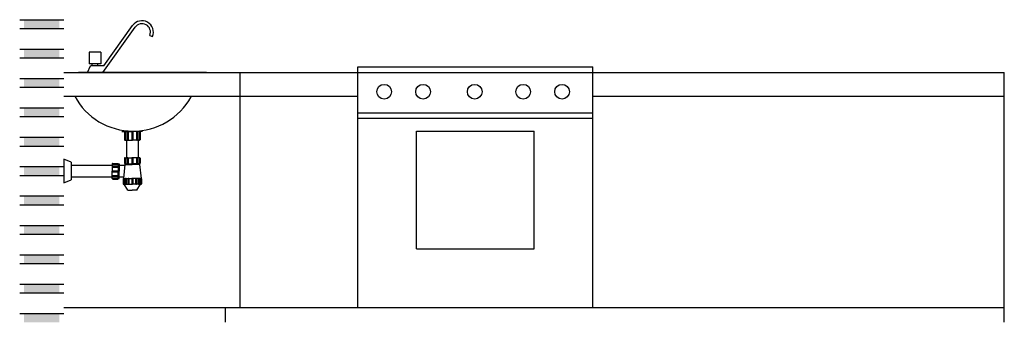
# Model space of a CAD drawing. Extents: x 44.79 to 48.14, y 10.89 to 11.92.
import ezdxf

# ---------------------------------------------------------------- set-up
doc = ezdxf.new("R2010")
doc.units = 0
doc.header["$MEASUREMENT"] = 0
doc.layers.get('0').update_dxf_attribs({"color": 1, "linetype": 'CONTINUOUS'})

msp = doc.modelspace()

# ---------------------------------------------------------------- linework, layer by layer
at = {"linetype": 'Continuous'}
for p, q in [((44.7876, 11.9238), (44.9376, 11.9238)), ((44.7876, 11.8938), (44.9376, 11.8938)), ((45.0702, 11.7437), (45.18, 11.898)), ((45.0741, 11.7665), (45.1719, 11.9038)), ((45.2302, 11.8703), (45.2395, 11.8665)), ((44.7876, 11.8238), (44.9376, 11.8238)), ((44.7876, 11.7938), (44.9376, 11.7938)), ((45.0636, 11.8137), (45.0236, 11.8137)), ((45.0236, 11.8137), (45.0236, 11.7737)), ((45.0636, 11.8137), (45.0636, 11.7737)), ((45.0186, 11.7436), (45.028, 11.7665)), ((45.0636, 11.7737), (45.0236, 11.7737)), ((45.0741, 11.7665), (45.028, 11.7665)), ((45.0337, 11.7665), (45.0337, 11.7739)), ((45.053, 11.7665), (45.053, 11.7737)), ((45.9376, 10.9438), (45.9376, 11.7638)), ((45.9376, 11.7638), (46.7376, 11.7638)), ((46.7376, 10.9438), (46.7376, 11.7638)), ((44.9376, 11.7438), (48.1376, 11.7438)), ((45.4232, 11.7437), (44.9876, 11.7437)), ((45.5376, 10.9438), (45.5376, 11.7438)), ((48.1376, 10.8938), (48.1376, 11.7438)), ((44.7876, 11.7238), (44.9376, 11.7238)), ((44.7876, 11.6938), (44.9376, 11.6938)), ((44.9376, 11.6638), (45.9376, 11.6638)), ((46.7376, 11.6638), (48.1376, 11.6638)), ((44.7876, 11.6238), (44.9376, 11.6238)), ((44.7876, 11.5938), (44.9376, 11.5938)), ((45.9376, 11.6067), (46.7376, 11.6067)), ((45.9376, 11.5887), (46.7376, 11.5887)), ((45.1354, 11.5437), (45.1706, 11.5437)), ((45.1441, 11.5423), (45.1441, 11.5152)), ((45.1471, 11.5423), (45.1471, 11.5152)), ((45.1531, 11.5423), (45.1531, 11.5152)), ((45.1561, 11.5423), (45.1561, 11.5152)), ((45.1691, 11.5423), (45.1691, 11.5152)), ((45.2058, 11.5437), (45.1706, 11.5437)), ((45.1721, 11.5423), (45.1721, 11.5152)), ((45.1851, 11.5423), (45.1851, 11.5152)), ((45.1881, 11.5423), (45.1881, 11.5152)), ((45.1941, 11.5423), (45.1941, 11.5152)), ((45.1971, 11.5423), (45.1971, 11.5152)), ((46.1376, 11.1438), (46.1376, 11.5438)), ((46.1376, 11.5438), (46.5376, 11.5438)), ((46.5376, 11.1438), (46.5376, 11.5438)), ((44.7876, 11.5238), (44.9376, 11.5238)), ((44.7876, 11.4938), (44.9376, 11.4938)), ((45.1456, 11.5137), (45.1706, 11.5137)), ((45.1506, 11.5137), (45.1506, 11.4537)), ((45.1956, 11.5137), (45.1706, 11.5137)), ((45.1906, 11.5137), (45.1906, 11.4537)), ((44.7876, 11.4238), (44.9376, 11.4238)), ((44.9381, 11.4491), (44.9381, 11.3689)), ((44.963, 11.439), (44.9381, 11.4491)), ((44.9629, 11.4391), (44.9629, 11.3791)), ((45.1025, 11.4275), (44.9629, 11.4275)), ((45.1025, 11.4327), (45.1025, 11.4077)), ((45.104, 11.4342), (45.1125, 11.4342)), ((45.104, 11.4312), (45.1125, 11.4312)), ((45.104, 11.4252), (45.1125, 11.4252)), ((45.1125, 11.4342), (45.121, 11.4342)), ((45.1125, 11.4312), (45.121, 11.4312)), ((45.1125, 11.4252), (45.121, 11.4252)), ((45.1225, 11.4327), (45.1255, 11.4327)), ((45.1225, 11.4327), (45.1225, 11.4077)), ((45.1255, 11.4327), (45.1255, 11.4077)), ((45.1454, 11.4275), (45.1255, 11.4275)), ((45.1456, 11.4306), (45.1406, 11.3837)), ((45.1441, 11.4523), (45.1441, 11.4437)), ((45.1441, 11.4437), (45.1441, 11.4352)), ((45.1456, 11.4537), (45.1706, 11.4537)), ((45.1456, 11.4337), (45.1706, 11.4337)), ((45.1456, 11.4337), (45.1456, 11.4307)), ((45.1456, 11.4307), (45.1706, 11.4307)), ((45.1471, 11.4523), (45.1471, 11.4437)), ((45.1471, 11.4437), (45.1471, 11.4352)), ((45.1531, 11.4523), (45.1531, 11.4437)), ((45.1531, 11.4437), (45.1531, 11.4352)), ((45.1561, 11.4523), (45.1561, 11.4437)), ((45.1561, 11.4437), (45.1561, 11.4352)), ((45.1691, 11.4523), (45.1691, 11.4437)), ((45.1691, 11.4437), (45.1691, 11.4352)), ((45.1956, 11.4537), (45.1706, 11.4537)), ((45.1956, 11.4337), (45.1706, 11.4337)), ((45.1956, 11.4307), (45.1706, 11.4307)), ((45.1721, 11.4523), (45.1721, 11.4437)), ((45.1721, 11.4437), (45.1721, 11.4352)), ((45.1851, 11.4523), (45.1851, 11.4437)), ((45.1851, 11.4437), (45.1851, 11.4352)), ((45.1881, 11.4523), (45.1881, 11.4437)), ((45.1881, 11.4437), (45.1881, 11.4352)), ((45.1941, 11.4523), (45.1941, 11.4437)), ((45.1941, 11.4437), (45.1941, 11.4352)), ((45.1956, 11.4337), (45.1956, 11.4307)), ((45.1957, 11.4306), (45.2007, 11.3837)), ((45.1971, 11.4523), (45.1971, 11.4437)), ((45.1971, 11.4437), (45.1971, 11.4352)), ((44.7876, 11.3938), (44.9376, 11.3938)), ((45.1025, 11.3827), (45.1025, 11.4077)), ((45.104, 11.4222), (45.1125, 11.4222)), ((45.104, 11.4092), (45.1125, 11.4092)), ((45.104, 11.4062), (45.1125, 11.4062)), ((45.104, 11.3932), (45.1125, 11.3932)), ((45.104, 11.3902), (45.1125, 11.3902)), ((45.1125, 11.4222), (45.121, 11.4222)), ((45.1125, 11.4092), (45.121, 11.4092)), ((45.1125, 11.4062), (45.121, 11.4062)), ((45.1125, 11.3932), (45.121, 11.3932)), ((45.1125, 11.3902), (45.121, 11.3902)), ((45.1225, 11.3827), (45.1225, 11.4077)), ((45.1255, 11.3827), (45.1255, 11.4077)), ((44.9381, 11.3689), (44.963, 11.379)), ((45.1025, 11.3875), (44.9629, 11.3875)), ((45.104, 11.3842), (45.1125, 11.3842)), ((45.104, 11.3812), (45.1125, 11.3812)), ((45.1125, 11.3842), (45.121, 11.3842)), ((45.1125, 11.3812), (45.121, 11.3812)), ((45.1225, 11.3827), (45.1255, 11.3827)), ((45.1412, 11.3875), (45.1255, 11.3875)), ((45.1391, 11.3823), (45.1391, 11.3737)), ((45.1391, 11.3737), (45.1391, 11.3652)), ((45.1406, 11.3837), (45.1706, 11.3837)), ((45.1406, 11.3637), (45.1706, 11.3637)), ((45.1421, 11.3823), (45.1421, 11.3737)), ((45.1421, 11.3737), (45.1421, 11.3652)), ((45.1557, 11.3437), (45.1427, 11.3637)), ((45.147, 11.3823), (45.147, 11.3737)), ((45.147, 11.3737), (45.147, 11.3652)), ((45.15, 11.3823), (45.15, 11.3737)), ((45.15, 11.3737), (45.15, 11.3652)), ((45.156, 11.3823), (45.156, 11.3737)), ((45.156, 11.3737), (45.156, 11.3652)), ((45.159, 11.3823), (45.159, 11.3737)), ((45.159, 11.3737), (45.159, 11.3652)), ((45.1691, 11.3823), (45.1691, 11.3737)), ((45.1691, 11.3737), (45.1691, 11.3652)), ((45.2006, 11.3837), (45.1706, 11.3837)), ((45.2006, 11.3637), (45.1706, 11.3637)), ((45.1721, 11.3823), (45.1721, 11.3737)), ((45.1721, 11.3737), (45.1721, 11.3652)), ((45.1821, 11.3823), (45.1821, 11.3737)), ((45.1821, 11.3737), (45.1821, 11.3652)), ((45.1851, 11.3823), (45.1851, 11.3737)), ((45.1851, 11.3737), (45.1851, 11.3652)), ((45.1856, 11.3437), (45.1986, 11.3637)), ((45.1911, 11.3823), (45.1911, 11.3737)), ((45.1911, 11.3737), (45.1911, 11.3652)), ((45.1941, 11.3823), (45.1941, 11.3737)), ((45.1941, 11.3737), (45.1941, 11.3652)), ((45.1991, 11.3823), (45.1991, 11.3737)), ((45.1991, 11.3737), (45.1991, 11.3652)), ((45.2021, 11.3823), (45.2021, 11.3737)), ((45.2021, 11.3737), (45.2021, 11.3652)), ((44.7876, 11.3238), (44.9376, 11.3238)), ((45.1556, 11.3437), (45.1706, 11.3437)), ((45.1857, 11.3437), (45.1706, 11.3437)), ((44.7876, 11.2938), (44.9376, 11.2938)), ((44.7876, 11.2238), (44.9376, 11.2238)), ((44.7876, 11.1938), (44.9376, 11.1938)), ((44.7876, 11.1238), (44.9376, 11.1238)), ((46.1376, 11.1438), (46.5376, 11.1438)), ((44.7876, 11.0938), (44.9376, 11.0938)), ((44.7876, 11.0238), (44.9376, 11.0238)), ((44.7876, 10.9938), (44.9376, 10.9938)), ((44.7876, 10.9238), (44.9376, 10.9238)), ((44.9376, 10.9438), (48.1376, 10.9438)), ((45.4876, 10.8938), (45.4876, 10.9438))]:
    msp.add_line(p, q, dxfattribs=at)
for centre in [(46.0277, 11.6786), (46.1602, 11.6786), (46.3358, 11.6786), (46.5005, 11.6786), (46.633, 11.6786)]:
    msp.add_circle(centre, 0.0251, dxfattribs=at)
for centre, radius, start, end in [((45.2036, 11.8813), 0.0389, 337.6908, 144.5524), ((45.2036, 11.8813), 0.0289, 337.6679, 144.5524), ((45.1733, 11.7696), 0.2252, 208.226, 331.2778), ((45.1456, 11.5422), 0.0015, 0.1273, 179.8718), ((45.1546, 11.5422), 0.0015, 0.1273, 179.8718), ((45.1706, 11.5422), 0.0015, 0.1273, 179.8718), ((45.1866, 11.5422), 0.0015, 0.1273, 179.8718), ((45.1956, 11.5422), 0.0015, 0.1273, 179.8718), ((45.1456, 11.5152), 0.0015, 179.2522, 0.0014), ((45.1546, 11.5152), 0.0015, 179.2522, 0.0014), ((45.1706, 11.5152), 0.0015, 179.2522, 0.0014), ((45.1866, 11.5152), 0.0015, 179.2522, 0.0014), ((45.1956, 11.5152), 0.0015, 179.2522, 0.0014), ((45.104, 11.4327), 0.0015, 90.1273, 269.8718), ((45.104, 11.4237), 0.0015, 90.1273, 269.8718), ((45.121, 11.4327), 0.0015, 269.2522, 90.0014), ((45.121, 11.4237), 0.0015, 269.2522, 90.0014), ((45.1456, 11.4522), 0.0015, 0.1273, 179.8718), ((45.1456, 11.4352), 0.0015, 179.2522, 0.0014), ((45.1546, 11.4522), 0.0015, 0.1273, 179.8718), ((45.1546, 11.4352), 0.0015, 179.2522, 0.0014), ((45.1706, 11.4522), 0.0015, 0.1273, 179.8718), ((45.1706, 11.4352), 0.0015, 179.2522, 0.0014), ((45.1866, 11.4522), 0.0015, 0.1273, 179.8718), ((45.1866, 11.4352), 0.0015, 179.2522, 0.0014), ((45.1956, 11.4522), 0.0015, 0.1273, 179.8718), ((45.1956, 11.4352), 0.0015, 179.2522, 0.0014), ((45.104, 11.4077), 0.0015, 90.1273, 269.8718), ((45.104, 11.3917), 0.0015, 90.1273, 269.8718), ((45.121, 11.4077), 0.0015, 269.2522, 90.0014), ((45.121, 11.3917), 0.0015, 269.2522, 90.0014), ((45.104, 11.3827), 0.0015, 90.1273, 269.8718), ((45.121, 11.3827), 0.0015, 269.2522, 90.0014), ((45.1406, 11.3822), 0.0015, 0.1273, 179.8718), ((45.1406, 11.3652), 0.0015, 179.2522, 0.0014), ((45.1485, 11.3822), 0.0015, 0.1273, 179.8718), ((45.1485, 11.3652), 0.0015, 179.2522, 0.0014), ((45.1575, 11.3822), 0.0015, 0.1273, 179.8718), ((45.1575, 11.3652), 0.0015, 179.2522, 0.0014), ((45.1706, 11.3822), 0.0015, 0.1273, 179.8718), ((45.1706, 11.3652), 0.0015, 179.2522, 0.0014), ((45.1836, 11.3822), 0.0015, 0.1273, 179.8718), ((45.1836, 11.3652), 0.0015, 179.2522, 0.0014), ((45.1926, 11.3822), 0.0015, 0.1273, 179.8718), ((45.1926, 11.3652), 0.0015, 179.2522, 0.0014), ((45.2006, 11.3822), 0.0015, 0.1273, 179.8718), ((45.2006, 11.3652), 0.0015, 179.2522, 0.0014)]:
    msp.add_arc(centre, radius, start, end, dxfattribs=at)
for points in [[(44.8026, 11.9238), (44.8026, 11.8938), (44.9225, 11.9238), (44.9225, 11.8938)], [(44.8026, 11.8238), (44.8026, 11.7938), (44.9225, 11.8238), (44.9225, 11.7938)], [(44.8026, 11.7238), (44.8026, 11.6938), (44.9225, 11.7238), (44.9225, 11.6938)], [(44.8026, 11.6238), (44.8026, 11.5938), (44.9225, 11.6238), (44.9225, 11.5938)], [(44.8026, 11.5238), (44.8026, 11.4938), (44.9225, 11.5238), (44.9225, 11.4938)], [(44.8026, 11.4238), (44.8026, 11.3938), (44.9225, 11.4238), (44.9225, 11.3938)], [(44.8026, 11.3238), (44.8026, 11.2938), (44.9225, 11.3238), (44.9225, 11.2938)], [(44.8026, 11.2238), (44.8026, 11.1938), (44.9225, 11.2238), (44.9225, 11.1938)], [(44.8026, 11.1238), (44.8026, 11.0938), (44.9225, 11.1238), (44.9225, 11.0938)], [(44.8026, 11.0238), (44.8026, 10.9938), (44.9225, 11.0238), (44.9225, 10.9938)], [(44.8026, 10.9238), (44.8026, 10.8938), (44.9225, 10.9238), (44.9225, 10.8938)]]:
    msp.add_trace(points, dxfattribs=at)

doc.saveas('drawing.dxf')
